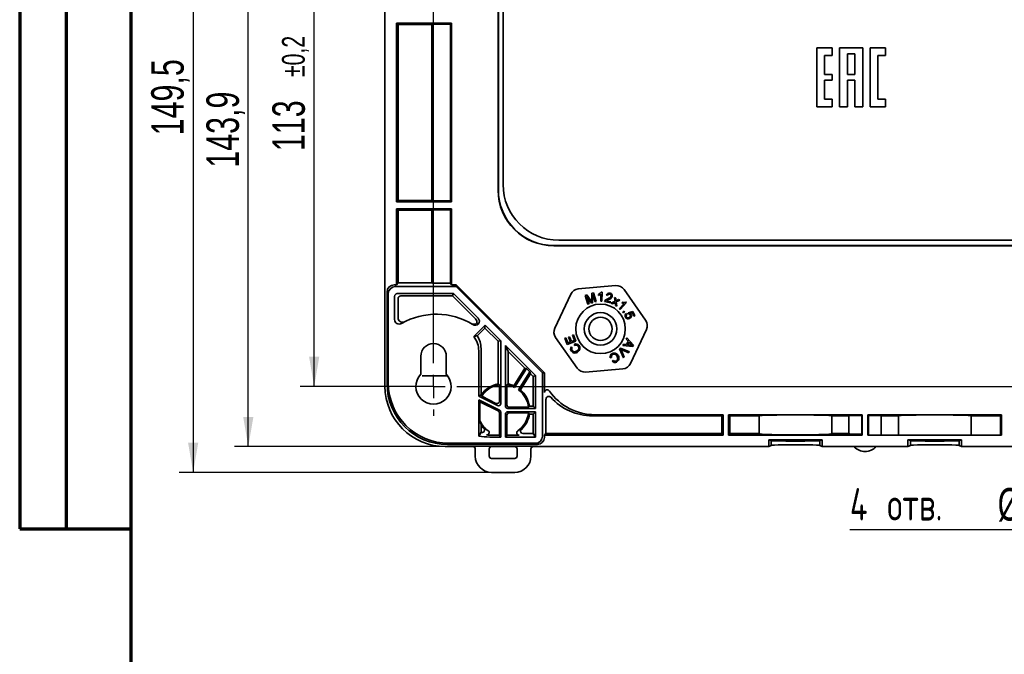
# Model space of a CAD drawing. Header units: millimetres. Extents: x 8 to 210, y -1 to 292.
# Tile 2 of 5: x 8 to 114, y 158 to 227. Entities that reach past the tile are written whole.
import ezdxf

# ---------------------------------------------------------------- set-up
doc = ezdxf.new("R2010")
doc.units = ezdxf.units.MM
doc.layers.add('ЦВЕТ_ОСНОВНОЙ_НАДПИСИ_И_РАМКИ', color=7, linetype='Continuous')
doc.layers.add('ЧЕРТЕЖ', color=7, linetype='Continuous', lineweight=25)
doc.styles.add('SLDTEXTSTYLE0', font='TXT', dxfattribs={"width": 0.7, "bigfont": 'bigfont'})
doc.styles.add('SLDTEXTSTYLE1', font='TXT', dxfattribs={"width": 0.7})
doc.dimstyles.new('SLDDIMSTYLE0', dxfattribs={"dimtxt": 3.5, "dimasz": 3.2, "dimexe": 0, "dimexo": 0.0625, "dimgap": 0.875, "dimtad": 2, "dimdec": 1, "dimlfac": 2, "dimrnd": 1e-09, "dimzin": 12, "dimdsep": 46, "dimtxsty": 'SLDTEXTSTYLE1', "dimsah": 1, "dimcen": 0.09, "dimadec": 0, "dimazin": 3, "dimtol": 1, "dimtp": 0.2, "dimtm": 0.2, "dimtfac": 1, "dimtdec": 1, "dimtofl": 0, "dimtmove": 0, "dimatfit": 3, "dimfxl": 0, "dimfrac": 2, "dimtolj": 1, "dimarcsym": 0})
doc.dimstyles.new('SLDDIMSTYLE1', dxfattribs={"dimtxt": 3.5, "dimasz": 3.2, "dimexe": 0, "dimexo": 0.0625, "dimgap": 0.875, "dimtad": 2, "dimdec": 1, "dimlfac": 2, "dimrnd": 1e-09, "dimzin": 12, "dimdsep": 46, "dimtxsty": 'SLDTEXTSTYLE1', "dimsah": 1, "dimcen": 0.09, "dimadec": 0, "dimazin": 3, "dimtfac": 1, "dimtdec": 1, "dimtofl": 0, "dimtmove": 0, "dimatfit": 3, "dimfxl": 0, "dimfrac": 2, "dimtolj": 1, "dimtzin": 12, "dimarcsym": 0})
doc.dimstyles.new('SLDDIMSTYLE2', dxfattribs={"dimtxt": 3.5, "dimasz": 3.2, "dimexe": 0, "dimexo": 0.0625, "dimgap": 0.875, "dimtad": 0, "dimtih": 1, "dimtoh": 1, "dimdec": 1, "dimlfac": 2, "dimrnd": 1e-09, "dimzin": 12, "dimdsep": 46, "dimtxsty": 'SLDTEXTSTYLE1', "dimsah": 1, "dimcen": 0, "dimadec": 0, "dimazin": 3, "dimtfac": 1, "dimtdec": 1, "dimtofl": 0, "dimtmove": 0, "dimatfit": 3, "dimfxl": 0, "dimfrac": 2, "dimtolj": 1, "dimtzin": 12, "dimarcsym": 0})

# ---------------------------------------------------------------- blocks, each defined once
blk = doc.blocks.new('_D_1')
at = {"layer": 'ЧЕРТЕЖ'}
for p, q in [((52.59, 243.82), (38.23, 243.82)), ((39.73, 187.32), (39.73, 243.82)), ((52.59, 187.32), (38.23, 187.32))]:
    blk.add_line(p, q, dxfattribs=at)
for points in [[(39.73, 243.82), (39.18, 240.62), (40.28, 240.62)], [(39.73, 187.32), (40.28, 190.52), (39.18, 190.52)]]:
    blk.add_solid(points, dxfattribs=at)
at = {"layer": 'ЧЕРТЕЖ', "attachment_point": 1, "rotation": 90, "style": 'SLDTEXTSTYLE1'}
for s, insert, char_height in [('±0,2', (36.26, 220.64), 2.45), ('113', (35.22, 212.67), 3.5)]:
    blk.add_mtext(s, dxfattribs=dict(at, insert=insert, char_height=char_height))
blk = doc.blocks.new('_D_2')
at = {"layer": 'ЧЕРТЕЖ'}
for p, q in [((53.85, 252.8), (31.13, 252.8)), ((32.63, 180.84), (32.63, 252.8)), ((63.34, 180.84), (31.13, 180.84))]:
    blk.add_line(p, q, dxfattribs=at)
for points in [[(32.63, 252.8), (32.08, 249.6), (33.18, 249.6)], [(32.63, 180.84), (33.18, 184.04), (32.08, 184.04)]]:
    blk.add_solid(points, dxfattribs=at)
at = {"layer": 'ЧЕРТЕЖ', "insert": (28.12, 210.88), "char_height": 3.5, "attachment_point": 1, "rotation": 90, "style": 'SLDTEXTSTYLE1'}
blk.add_mtext('143,9', dxfattribs=at)
blk = doc.blocks.new('_D_3')
at = {"layer": 'ЧЕРТЕЖ'}
for p, q in [((53.85, 252.8), (25.19, 252.8)), ((26.69, 252.8), (26.69, 178.07)), ((58.84, 178.07), (25.19, 178.07))]:
    blk.add_line(p, q, dxfattribs=at)
for points in [[(26.69, 252.8), (26.14, 249.6), (27.24, 249.6)], [(26.69, 178.07), (27.24, 181.27), (26.14, 181.27)]]:
    blk.add_solid(points, dxfattribs=at)
at = {"layer": 'ЧЕРТЕЖ', "insert": (22.17, 214.37), "char_height": 3.5, "attachment_point": 1, "rotation": 90, "style": 'SLDTEXTSTYLE1'}
blk.add_mtext('149,5', dxfattribs=at)
blk = doc.blocks.new('_D_5')
at = {"layer": 'ЧЕРТЕЖ'}
for p, q in [((142.93, 188.67), (147.31, 193.05)), ((140.24, 185.98), (126.13, 171.87)), ((126.13, 171.87), (97.44, 171.87))]:
    blk.add_line(p, q, dxfattribs=at)
blk.add_arc((141.59, 187.32), 1.9, 43.6405, 83.2902, dxfattribs=at)
for points in [[(142.93, 188.67), (145.58, 190.54), (144.8, 191.32)], [(140.24, 185.98), (137.59, 184.11), (138.37, 183.33)]]:
    blk.add_solid(points, dxfattribs=at)
at = {"layer": 'ЧЕРТЕЖ', "char_height": 3.5, "attachment_point": 1}
for s, insert, style in [('4 отв.', (97.44, 176.38), 'SLDTEXTSTYLE0'), ('%%c', (113.38, 176.38), 'SLDTEXTSTYLE1'), ('7,6', (118.65, 176.38), 'SLDTEXTSTYLE1')]:
    blk.add_mtext(s, dxfattribs=dict(at, insert=insert, style=style))
blk = doc.blocks.new('SW_CENTERMARKSYMBOL_0')
at = {"layer": 'ЧЕРТЕЖ', "color": 0}
for p, q in [((0, 2.5), (0, 3.15)), ((89, 2.5), (89, 3.15)), ((0, 0), (0, 1.25)), ((89, 0), (89, 1.25)), ((-2.5, 0), (-3.15, 0)), ((0, 0), (-1.25, 0)), ((0, 0), (0, -1.25)), ((0, 0), (1.25, 0)), ((2.5, 0), (86.5, 0)), ((89, 0), (87.75, 0)), ((89, 0), (89, -1.25)), ((89, 0), (90.25, 0)), ((91.5, 0), (92.15, 0)), ((0, -54), (0, -2.5)), ((89, -54), (89, -2.5)), ((0, -56.5), (0, -55.25)), ((89, -56.5), (89, -55.25)), ((-2.5, -56.5), (-3.15, -56.5)), ((0, -56.5), (-1.25, -56.5)), ((0, -56.5), (0, -57.75)), ((0, -56.5), (1.25, -56.5)), ((2.5, -56.5), (86.5, -56.5)), ((89, -56.5), (87.75, -56.5)), ((89, -56.5), (89, -57.75)), ((89, -56.5), (90.25, -56.5)), ((91.5, -56.5), (92.15, -56.5)), ((0, -59), (0, -59.65)), ((89, -59), (89, -59.65))]:
    blk.add_line(p, q, dxfattribs=at)

msp = doc.modelspace()

# ---------------------------------------------------------------- linework, layer by layer
at = {"color": 7, "linetype": 'Continuous', "lineweight": 35}
for p, q in [((47.355, 246.304), (47.355, 187.342)), ((59.548, 232.585), (59.548, 208.464)), ((59.574, 208.49), (59.574, 232.559)), ((60.086, 232.073), (60.086, 209.073)), ((48.585, 226.448), (54.536, 226.448)), ((48.585, 226.448), (48.585, 207.198)), ((48.585, 226.448), (48.794, 226.308)), ((48.794, 207.338), (48.794, 226.308)), ((52.397, 226.308), (48.794, 226.308)), ((52.397, 226.308), (52.506, 226.33)), ((52.397, 207.338), (52.397, 226.308)), ((54.419, 226.33), (52.506, 226.33)), ((52.506, 226.33), (52.506, 207.316)), ((54.419, 226.33), (54.536, 226.448)), ((54.419, 226.33), (54.419, 207.316)), ((54.536, 226.448), (54.536, 207.198)), ((93.893, 223.795), (93.893, 217.437)), ((95.537, 223.795), (93.893, 223.795)), ((94.717, 222.969), (95.537, 222.969)), ((94.717, 220.925), (94.717, 222.969)), ((95.537, 222.969), (95.537, 223.795)), ((96.335, 223.795), (96.335, 217.437)), ((98.833, 223.795), (96.335, 223.795)), ((97.194, 223.153), (97.973, 223.153)), ((97.194, 220.925), (97.194, 223.153)), ((97.973, 223.153), (97.973, 220.925)), ((98.833, 217.437), (98.833, 223.795)), ((99.631, 223.795), (99.631, 217.437)), ((101.275, 223.795), (99.631, 223.795)), ((100.476, 222.969), (101.275, 222.969)), ((100.476, 218.259), (100.476, 222.969)), ((101.275, 222.969), (101.275, 223.795)), ((95.537, 220.925), (94.717, 220.925)), ((95.537, 220.301), (95.537, 220.925)), ((97.973, 220.925), (97.194, 220.925)), ((94.717, 220.301), (95.537, 220.301)), ((94.717, 218.259), (94.717, 220.301)), ((97.194, 220.301), (97.973, 220.301)), ((97.194, 217.437), (97.194, 220.301)), ((97.973, 220.301), (97.973, 217.437)), ((95.537, 218.259), (94.717, 218.259)), ((95.537, 217.437), (95.537, 218.259)), ((101.275, 218.259), (100.476, 218.259)), ((101.275, 217.437), (101.275, 218.259)), ((93.893, 217.437), (95.537, 217.437)), ((96.335, 217.437), (97.194, 217.437)), ((97.973, 217.437), (98.833, 217.437)), ((99.631, 217.437), (101.275, 217.437)), ((48.585, 207.198), (48.794, 207.338)), ((48.585, 207.198), (54.536, 207.198)), ((52.397, 207.338), (48.794, 207.338)), ((52.397, 207.338), (52.506, 207.316)), ((54.419, 207.316), (52.506, 207.316)), ((54.419, 207.316), (54.536, 207.198)), ((48.585, 206.448), (54.536, 206.448)), ((48.585, 206.448), (48.585, 198.269)), ((48.585, 206.448), (48.794, 206.308)), ((52.397, 206.308), (48.794, 206.308)), ((48.794, 198.479), (48.794, 206.308)), ((52.397, 206.308), (52.506, 206.33)), ((52.397, 198.479), (52.397, 206.308)), ((54.419, 206.33), (52.506, 206.33)), ((52.506, 206.33), (52.506, 198.446)), ((54.419, 206.33), (54.536, 206.448)), ((54.419, 206.33), (54.419, 198.446)), ((54.536, 206.448), (54.536, 198.269)), ((66.086, 203.073), (129.086, 203.073)), ((129.702, 202.472), (65.54, 202.472)), ((65.566, 202.498), (129.676, 202.498)), ((48.794, 198.479), (48.585, 198.269)), ((48.794, 198.479), (52.397, 198.479)), ((52.506, 198.446), (52.397, 198.479)), ((52.506, 198.446), (54.419, 198.446)), ((54.536, 198.269), (54.419, 198.446)), ((47.585, 187.572), (47.585, 197.519)), ((47.716, 197.323), (47.716, 187.703)), ((48.335, 198.269), (48.585, 198.269)), ((55.043, 198.073), (48.466, 198.073)), ((48.688, 197.322), (54.75, 197.322)), ((54.536, 198.269), (55.032, 198.269)), ((54.647, 197.073), (54.75, 197.322)), ((54.75, 197.322), (57.382, 194.69)), ((55.032, 198.269), (55.043, 198.073)), ((64.53, 188.771), (55.032, 198.269)), ((55.043, 198.073), (64.333, 188.782)), ((68.186, 197.834), (72.212, 198.181)), ((69.635, 196.63), (69.646, 197.361)), ((69.646, 197.361), (69.814, 197.416)), ((69.814, 197.416), (70.124, 196.471)), ((70.664, 197.484), (70.742, 197.483)), ((70.742, 197.483), (70.727, 196.493)), ((73.118, 197.757), (75.432, 194.444)), ((48.388, 194.537), (48.388, 197.022)), ((48.762, 194.739), (48.762, 196.773)), ((49.061, 197.073), (54.647, 197.073)), ((57.125, 194.595), (54.647, 197.073)), ((65.653, 193.601), (67.366, 197.262)), ((68.912, 197.121), (69.101, 197.183)), ((69.222, 196.176), (68.912, 197.121)), ((69.079, 197.02), (69.342, 196.216)), ((69.616, 196.305), (69.079, 197.02)), ((69.101, 197.183), (69.544, 196.587)), ((69.728, 196.342), (69.616, 196.305)), ((69.744, 197.223), (69.728, 196.342)), ((70.003, 196.432), (69.744, 197.223)), ((70.124, 196.471), (70.003, 196.432)), ((70.373, 197.124), (70.375, 197.241)), ((70.606, 196.495), (70.617, 197.267)), ((70.727, 196.493), (70.606, 196.495)), ((71.653, 196.32), (71.022, 196.487)), ((71.215, 196.557), (71.683, 196.432)), ((71.343, 197.12), (71.225, 197.164)), ((71.683, 196.432), (71.653, 196.32)), ((71.732, 196.295), (72.143, 196.496)), ((71.862, 196.224), (71.732, 196.295)), ((72.164, 196.381), (71.862, 196.224)), ((72.097, 196.916), (72.23, 196.842)), ((72.143, 196.496), (72.097, 196.916)), ((72.17, 196.31), (72.164, 196.381)), ((72.191, 196.042), (72.17, 196.31)), ((72.23, 196.842), (72.246, 196.641)), ((72.653, 196.609), (72.272, 196.433)), ((72.272, 196.433), (72.322, 195.97)), ((72.337, 196.589), (72.525, 196.68)), ((72.525, 196.68), (72.653, 196.609)), ((72.619, 195.7), (73.143, 196.272)), ((73.38, 196.352), (72.709, 195.618)), ((72.864, 196.328), (72.943, 196.415)), ((73.323, 196.405), (73.38, 196.352)), ((69.342, 196.216), (69.222, 196.176)), ((72.322, 195.97), (72.191, 196.042)), ((72.709, 195.618), (72.619, 195.7)), ((72.967, 195.344), (73.077, 195.427)), ((73.05, 195.234), (72.967, 195.344)), ((73.16, 195.317), (73.05, 195.234)), ((73.077, 195.427), (73.16, 195.317)), ((73.575, 195.262), (74.077, 195.391)), ((73.61, 195.152), (73.575, 195.262)), ((74.013, 195.253), (73.749, 195.189)), ((74.181, 194.895), (74.013, 195.253)), ((74.077, 195.391), (74.286, 194.945)), ((73.377, 195.193), (73.441, 195.081)), ((74.286, 194.945), (74.181, 194.895)), ((56.928, 192.692), (58.154, 193.918)), ((58.119, 193.601), (57.295, 192.777)), ((58.154, 193.918), (58.119, 193.601)), ((59.537, 192.182), (58.119, 193.601)), ((58.154, 193.918), (59.836, 192.236)), ((75.518, 193.448), (73.805, 189.787)), ((59.537, 192.182), (59.836, 192.236)), ((59.537, 192.182), (59.537, 187.588)), ((59.836, 185.499), (59.836, 192.236)), ((68.053, 189.291), (65.739, 192.605)), ((66.735, 192.518), (66.845, 192.559)), ((66.982, 191.841), (66.735, 192.518)), ((66.845, 192.559), (67.047, 192.006)), ((67.919, 192.183), (66.982, 191.841)), ((67.047, 192.006), (67.334, 192.11)), ((67.145, 192.629), (67.255, 192.669)), ((67.334, 192.11), (67.145, 192.629)), ((67.255, 192.669), (67.444, 192.15)), ((67.444, 192.15), (67.763, 192.267)), ((67.554, 192.842), (67.664, 192.882)), ((67.763, 192.267), (67.554, 192.842)), ((67.664, 192.882), (67.919, 192.183)), ((73.359, 192.428), (73.424, 192.552)), ((73.574, 192.191), (73.359, 192.428)), ((73.38, 191.825), (73.574, 192.191)), ((73.424, 192.552), (74.123, 191.751)), ((73.65, 192.108), (73.493, 191.811)), ((73.857, 191.875), (73.65, 192.108)), ((57.461, 186.282), (57.461, 191.149)), ((57.709, 191.398), (57.709, 186.436)), ((60.336, 191.736), (63.584, 188.487)), ((60.336, 185.199), (60.336, 191.736)), ((60.336, 191.736), (60.634, 191.085)), ((62.422, 189.298), (60.634, 191.085)), ((60.634, 191.085), (60.634, 187.588)), ((67.438, 191.596), (67.541, 191.512)), ((67.803, 191.732), (67.749, 191.856)), ((72.624, 191.369), (72.72, 191.463)), ((73.046, 190.396), (72.624, 191.369)), ((72.72, 191.463), (73.687, 191.033)), ((72.824, 191.187), (73.141, 190.49)), ((73.586, 190.933), (72.899, 191.261)), ((72.99, 191.731), (73.06, 191.863)), ((74.057, 191.626), (72.99, 191.731)), ((73.06, 191.863), (73.38, 191.825)), ((73.493, 191.811), (73.784, 191.773)), ((73.687, 191.033), (73.586, 190.933)), ((74.123, 191.751), (74.057, 191.626)), ((51.211, 188.634), (51.211, 190.573)), ((53.961, 190.573), (53.961, 188.634)), ((71.767, 190.423), (71.635, 190.394)), ((71.829, 190.04), (71.931, 190.124)), ((73.141, 190.49), (73.046, 190.396)), ((61.232, 187.402), (62.422, 189.298)), ((62.614, 189.272), (61.33, 187.226)), ((62.977, 188.91), (61.753, 186.96)), ((62.614, 189.272), (62.422, 189.298)), ((62.977, 188.91), (62.614, 189.272)), ((62.977, 188.91), (63.041, 188.679)), ((72.985, 189.214), (68.959, 188.867)), ((51.357, 188.475), (54.096, 188.475)), ((61.955, 186.949), (63.041, 188.679)), ((63.335, 188.384), (63.041, 188.679)), ((63.584, 188.487), (63.335, 188.384)), ((63.335, 188.384), (63.335, 185.197)), ((63.584, 184.949), (63.584, 188.487)), ((64.333, 181.954), (64.333, 188.782)), ((64.333, 188.782), (64.53, 188.771)), ((64.53, 188.771), (64.53, 186.658)), ((59.679, 187.493), (59.679, 185.724)), ((60.493, 187.493), (60.493, 185.33)), ((57.709, 186.436), (57.461, 186.282)), ((57.461, 186.282), (59.474, 185.275)), ((57.461, 185.89), (59.698, 184.772)), ((57.461, 185.89), (57.461, 181.984)), ((57.461, 185.89), (57.592, 185.678)), ((57.592, 183.615), (57.592, 185.678)), ((59.54, 184.704), (57.592, 185.678)), ((57.738, 186.421), (57.709, 186.436)), ((59.317, 185.5), (57.778, 186.27)), ((64.706, 185.955), (64.706, 182.25)), ((60.586, 184.949), (63.584, 184.949)), ((60.586, 184.598), (63.584, 184.598)), ((62.819, 185.08), (60.743, 185.08)), ((63.335, 185.197), (62.922, 185.197)), ((63.335, 185.197), (63.584, 184.949)), ((63.335, 184.35), (63.584, 184.598)), ((63.584, 184.598), (63.584, 181.877)), ((59.679, 184.48), (59.679, 182.073)), ((59.836, 181.877), (59.836, 184.548)), ((60.336, 181.877), (60.336, 184.348)), ((60.493, 184.218), (60.493, 182.073)), ((62.819, 184.467), (60.743, 184.467)), ((63.335, 184.35), (62.922, 184.35)), ((63.335, 184.35), (63.335, 182.25)), ((69.706, 184.157), (83.668, 184.157)), ((83.786, 184.274), (69.989, 184.274)), ((83.786, 184.274), (83.668, 184.157)), ((83.668, 182.25), (83.668, 184.157)), ((83.786, 182.073), (83.786, 184.274)), ((98.786, 184.274), (84.386, 184.274)), ((84.386, 182.073), (84.386, 184.274)), ((84.386, 184.274), (84.504, 184.157)), ((84.504, 184.157), (87.668, 184.157)), ((84.504, 182.25), (84.504, 184.157)), ((87.85, 184.193), (87.668, 184.157)), ((87.668, 182.25), (87.668, 184.157)), ((95.503, 184.157), (95.321, 184.193)), ((95.503, 184.157), (97.336, 184.157)), ((95.503, 184.157), (95.503, 182.25)), ((97.336, 184.178), (97.336, 182.217)), ((98.786, 184.274), (98.72, 184.208)), ((98.72, 184.208), (98.72, 182.172)), ((98.786, 182.073), (98.786, 184.274)), ((113.786, 184.274), (99.386, 184.274)), ((99.386, 182.073), (99.386, 184.274)), ((99.386, 184.274), (99.452, 184.208)), ((99.452, 182.073), (99.452, 184.208)), ((100.836, 182.073), (100.836, 184.178)), ((100.836, 184.157), (102.668, 184.157)), ((102.85, 184.193), (102.668, 184.157)), ((102.668, 182.073), (102.668, 184.157)), ((110.503, 184.157), (110.321, 184.193)), ((110.503, 184.157), (113.668, 184.157)), ((110.503, 184.157), (110.503, 182.073)), ((113.786, 184.274), (113.668, 184.157)), ((113.668, 182.073), (113.668, 184.157)), ((113.786, 182.073), (113.786, 184.274)), ((57.709, 182.382), (57.709, 183.168)), ((59.836, 181.877), (58.637, 181.877)), ((58.834, 182.073), (59.679, 182.073)), ((59.836, 181.877), (59.679, 182.073)), ((60.336, 181.877), (60.493, 182.073)), ((63.584, 181.877), (60.336, 181.877)), ((60.493, 182.073), (61.816, 182.073)), ((63.335, 182.25), (62.219, 182.25)), ((63.584, 181.877), (63.335, 182.25)), ((64.53, 182.073), (64.706, 182.25)), ((64.53, 182.073), (64.53, 181.823)), ((64.53, 182.073), (83.786, 182.073)), ((83.668, 182.25), (64.706, 182.25)), ((83.668, 182.25), (83.786, 182.073)), ((84.504, 182.25), (84.386, 182.073)), ((84.386, 182.073), (98.786, 182.073)), ((87.668, 182.25), (84.504, 182.25)), ((87.668, 182.25), (87.85, 182.196)), ((88.699, 181.573), (94.473, 181.573)), ((88.699, 181.573), (88.699, 180.844)), ((88.961, 181.486), (88.699, 181.573)), ((88.961, 180.975), (88.961, 181.486)), ((94.473, 181.573), (94.211, 181.486)), ((94.211, 180.975), (94.211, 181.486)), ((94.473, 180.844), (94.473, 181.573)), ((95.321, 182.196), (95.503, 182.25)), ((97.336, 182.25), (95.503, 182.25)), ((98.72, 182.172), (98.786, 182.073)), ((99.386, 182.073), (113.786, 182.073)), ((103.699, 181.573), (109.473, 181.573)), ((103.699, 181.573), (103.699, 180.844)), ((103.961, 181.486), (103.699, 181.573)), ((103.961, 180.975), (103.961, 181.486)), ((109.473, 181.573), (109.211, 181.486)), ((109.211, 180.975), (109.211, 181.486)), ((109.473, 180.844), (109.473, 181.573)), ((53.853, 180.844), (56.833, 180.844)), ((54.084, 181.073), (63.78, 181.073)), ((63.583, 181.204), (54.215, 181.204)), ((57.084, 180.594), (57.084, 179.822)), ((58.586, 179.823), (58.586, 180.594)), ((58.836, 180.844), (61.335, 180.844)), ((61.586, 180.594), (61.586, 179.823)), ((63.088, 179.822), (63.088, 180.594)), ((63.338, 180.844), (88.699, 180.844)), ((88.699, 180.844), (88.961, 180.975)), ((94.211, 180.975), (94.473, 180.844)), ((94.473, 180.844), (103.699, 180.844)), ((103.699, 180.844), (103.961, 180.975)), ((109.211, 180.975), (109.473, 180.844)), ((109.473, 180.844), (140.318, 180.844)), ((61.336, 179.573), (58.836, 179.573)), ((58.835, 178.071), (61.336, 178.071))]:
    msp.add_line(p, q, dxfattribs=at)
at = {"color": 7, "linetype": 'Continuous', "lineweight": 35, "flags": 128}
for points in [[(70.375, 197.241), (70.556, 197.356), (70.664, 197.484)], [(69.544, 196.587), (69.595, 196.517), (69.634, 196.462)], [(69.634, 196.462), (69.634, 196.556), (69.635, 196.63)], [(70.617, 197.267), (70.487, 197.177), (70.373, 197.124)], [(71.022, 196.487), (71.038, 196.533), (71.057, 196.565)], [(71.057, 196.565), (71.214, 196.701), (71.36, 196.776)], [(72.246, 196.641), (72.249, 196.588), (72.251, 196.546)], [(72.251, 196.546), (72.299, 196.571), (72.337, 196.589)], [(73.143, 196.272), (72.984, 196.292), (72.864, 196.328)], [(72.943, 196.415), (73.156, 196.38), (73.323, 196.405)], [(73.481, 194.602), (73.336, 194.68), (73.262, 194.787)], [(73.725, 194.63), (73.591, 194.593), (73.481, 194.602)], [(73.749, 195.189), (73.836, 195.119), (73.885, 195.045)], [(67.538, 191.175), (67.662, 191.071), (67.821, 191.047), (68.051, 191.152)], [(68.18, 191.655), (68.093, 191.734), (67.982, 191.77), (67.803, 191.732)], [(72.748, 191.339), (72.792, 191.254), (72.824, 191.187)], [(72.899, 191.261), (72.814, 191.303), (72.748, 191.339)], [(73.784, 191.773), (73.905, 191.757), (73.999, 191.74)], [(73.999, 191.74), (73.917, 191.813), (73.857, 191.875)], [(71.915, 190.776), (71.821, 190.706), (71.764, 190.605), (71.767, 190.423)], [(72.259, 190.056), (72.384, 190.156), (72.439, 190.306), (72.381, 190.551)], [(57.778, 186.27), (57.755, 186.355), (57.738, 186.421)], [(62.922, 185.197), (62.865, 185.131), (62.819, 185.08)], [(62.922, 184.35), (62.865, 184.416), (62.819, 184.467)], [(57.709, 182.382), (57.57, 182.159), (57.461, 181.984)]]:
    msp.add_lwpolyline(points, dxfattribs=at)
at = {"color": 7, "linetype": 'Continuous', "lineweight": 35}
for radius in [2.667, 1.75, 1.25]:
    msp.add_circle((70.586, 193.524), radius, dxfattribs=at)
for centre, radius, start, end in [((66.086, 209.073), 6, 180, 270), ((68.272, 196.838), 1, 94.92671, 154.92671), ((71.509, 197.079), 0.297, 70.38077, 163.25419), ((71.565, 197.082), 0.28, 345.96538, 80.96824), ((72.298, 197.185), 1, 34.92671, 94.92671), ((71.777, 195.85), 0.903, 111.35231, 128.52403), ((71.525, 197.086), 0.185, 72.33994, 169.21368), ((71.247, 197.293), 0.53, 282.38823, 332.50543), ((71.299, 197.266), 0.593, 284.59883, 334.93224), ((71.548, 197.091), 0.174, 345.9772, 79.03822), ((48.888, 194.537), 0.5, 180.01093, 299.9321), ((52.878, 187.603), 7.5, 58.25573, 119.90907), ((56.911, 194.512), 0.5, 239.72225, 314.99786), ((56.771, 194.241), 0.5, 350.45038, 44.99948), ((53.231, 187.249), 8, 58.25501, 59.7237), ((57.028, 194.336), 0.5, 325.46291, 45.00015), ((73.523, 194.932), 0.299, 119.33188, 208.99003), ((73.529, 194.909), 0.194, 116.9935, 204.21275), ((73.548, 194.933), 0.222, 207.9785, 300.51682), ((73.581, 194.942), 0.211, 24.26238, 82.06819), ((73.59, 194.936), 0.206, 290.02872, 26.89845), ((73.607, 194.913), 0.307, 292.51791, 25.43694), ((74.612, 193.871), 1, 334.92671, 34.92671), ((57.087, 194.406), 0.5, 238.25386, 314.99745), ((66.559, 193.177), 1, 154.92671, 214.92671), ((52.586, 190.573), 1.375, 360, 180), ((67.742, 191.358), 0.385, 141.92209, 220.30269), ((67.819, 191.385), 0.463, 216.59158, 312.88089), ((67.741, 191.342), 0.262, 139.60424, 219.47564), ((67.934, 191.494), 0.407, 35.94858, 116.92539), ((67.896, 191.46), 0.345, 296.80086, 34.39778), ((67.895, 191.446), 0.466, 300.85659, 37.91381), ((72.025, 190.504), 0.405, 114.64529, 195.68832), ((72.12, 190.289), 0.383, 220.61221, 299.03691), ((72.064, 190.456), 0.464, 19.58605, 116.57393), ((72.05, 190.46), 0.343, 15.42924, 113.09177), ((72.135, 190.286), 0.261, 218.3302, 298.21615), ((72.109, 190.37), 0.46, 295.27987, 31.60033), ((68.873, 189.864), 1, 214.92671, 274.92671), ((72.9, 190.211), 1, 274.92671, 334.92671), ((52.586, 187.323), 1.9, 136.3595, 43.6405), ((60.086, 184.774), 2.868, 101.02623, 144.93495), ((60.086, 184.774), 2.75, 98.5132, 147.04481), ((60.086, 184.774), 2.75, 63.10181, 81.4868), ((60.086, 184.774), 2.868, 66.44376, 78.97377), ((60.086, 184.774), 2.75, 6.39014, 52.66999), ((60.086, 184.774), 2.868, 8.49999, 49.32804), ((64.829, 186.659), 0.3, 34.88854, 180.18312), ((69.992, 190.28), 6.006, 215.05481, 269.97303), ((65.006, 185.956), 0.299, 41.74565, 180.26083), ((69.706, 190.169), 6.012, 221.87189, 269.99601), ((59.429, 184.48), 0.25, 0.00007, 63.43726), ((59.586, 184.548), 0.25, 0.00007, 63.43726), ((63.252, 184.868), 5.797, 192.47851, 197.04904), ((60.086, 184.774), 2.75, 204.91405, 234.08606), ((60.086, 184.774), 2.75, 305.23563, 353.60986), ((60.086, 184.774), 2.868, 313.17835, 351.50001), ((60.086, 184.774), 2.868, 214.04523, 223.92984), ((58.327, 182.344), 0.25, 265.25885, 54.22051), ((61.816, 182.323), 0.25, 125.14359, 270.05768), ((62.219, 182.5), 0.25, 133.11655, 270.03422), ((58.637, 188.378), 6.501, 259.57199, 270.00032), ((58.834, 188.575), 6.502, 265.343, 270.00006), ((99.086, 181.826), 1.527, 220.04645, 319.95355), ((58.838, 179.825), 1.754, 180.08779, 269.91221), ((58.836, 179.823), 0.25, 179.99623, 270.00377), ((61.336, 179.823), 0.25, 269.99623, 0.00377), ((61.333, 179.825), 1.754, 270.08779, 359.91221)]:
    msp.add_arc(centre, radius, start, end, dxfattribs=at)
for centre, major_axis, ratio, start_param, end_param in [((65.556, 208.48), (-4.254, -4.254), 0.9972647, 5.4991567, 7.0672139), ((65.582, 208.506), (4.254, 4.254), 0.9972647, 2.357564, 3.9256213), ((48.335, 197.519), (0.416, -0.624), 0.9995052, 2.553877, 4.1242165), ((48.466, 197.323), (-0.416, 0.624), 0.9995052, 5.6954697, 7.2658092), ((48.688, 197.022), (-0.25, 0.166), 0.9995052, 5.3005614, 6.8709009), ((49.062, 196.773), (-0.25, 0.166), 0.9995052, 5.3005614, 6.8709009), ((54.585, 190.774), (5.187, 1.964), 0.2032079, 0.9462612, 1.026913), ((54.96, 191.149), (1.768, 1.768), 0.9996955, 5.4979394, 6.1628954), ((55.209, 191.397), (1.768, 1.768), 0.9996955, 5.4979394, 6.0822436), ((53.858, 187.346), (4.599, 4.599), 0.999315, 2.3565371, 3.9266482), ((54.086, 187.574), (-4.598, -4.598), 0.9996955, 5.4979394, 7.0684312), ((54.217, 187.705), (4.598, 4.598), 0.9996955, 2.3563468, 3.9268385), ((53.513, 184.774), (7.888, 0), 0.5528269, 0.6734303, 0.7016746), ((66.659, 184.774), (7.888, 0), 0.552827, 2.4399174, 2.4681618), ((57.461, 186.421), (3.938, -2.471), 0.7454317, 0.911187, 0.9584502), ((62.711, 183.126), (3.938, -2.471), 0.7454317, 2.1831425, 2.2304057), ((59.429, 185.724), (0.143, -0.205), 0.9993316, 5.2101042, 7.2439538), ((59.586, 185.499), (-0.143, 0.205), 0.9993316, 2.0685116, 4.1023612), ((60.586, 185.199), (-0.192, -0.16), 0.9996285, 5.5886517, 7.1590826), ((60.586, 184.348), (-0.192, 0.16), 0.9996285, 5.407288, 6.9777189), ((60.743, 185.33), (-0.192, -0.16), 0.9996285, 5.5886517, 7.1590826), ((60.743, 184.217), (-0.192, 0.16), 0.9996285, 5.407288, 6.9777189), ((91.586, 184.187), (3.75, 0), 0.0174551, 0.0872665, 3.0543262), ((99.086, 184.178), (1.75, 0), 0.0174551, 1.7814739, 3.1415927), ((99.086, 184.178), (1.75, 0), 0.0174551, 0, 1.3599223), ((106.586, 184.187), (3.75, 0), 0.0174551, 0.0872665, 3.0543262), ((59.015, 188.752), (-4.615, -4.584), 0.9993169, 0.5869261, 0.6001455), ((63.583, 181.954), (-0.624, 0.416), 0.9995052, 2.1589688, 3.7293083), ((63.779, 181.823), (-0.624, 0.416), 0.9995052, 2.1589688, 3.7293083), ((91.586, 182.204), (3.75, 0), 0.0261859, 3.2288591, 6.1959188), ((91.586, 181.486), (2.625, 0), 0.0174551, 3.1415927, 6.2831853), ((99.086, 182.217), (1.75, 0), 0.0261859, 3.1415927, 4.5017114), ((106.586, 181.486), (2.625, 0), 0.0174551, 3.1415927, 6.2831853), ((56.833, 180.594), (0.24, 0.072), 0.9958559, 5.9935037, 7.5620185), ((58.837, 180.594), (0.24, -0.072), 0.9958559, 1.8627594, 3.4312743), ((61.335, 180.594), (0.24, 0.072), 0.9958559, 5.9935037, 7.5620185), ((63.339, 180.594), (0.24, -0.072), 0.9958559, 1.8627594, 3.4312743), ((91.586, 180.975), (2.625, 0), 0.0261859, 0, 3.1415927), ((106.586, 180.975), (2.625, 0), 0.0261859, 0, 3.1415927)]:
    msp.add_ellipse(centre, major_axis=major_axis, ratio=ratio, start_param=start_param, end_param=end_param, dxfattribs=at)
at = {"color": 7, "linetype": 'Continuous', "lineweight": 35, "extrusion": (-4.92714e-08, -8.02454e-08, 1)}
msp.add_ellipse((49.262, 194.739), major_axis=(-0.446, -0.227, 0), ratio=0.999569, start_param=5.8129863, end_param=7.8525921, dxfattribs=at)
at = {"color": 7, "linetype": 'Continuous', "lineweight": 35, "extrusion": (1.20607e-05, -6.52023e-06, 1)}
msp.add_ellipse((57.84, 182.611), major_axis=(-0.209, 0.138, 0), ratio=0.9968437, start_param=1.966638, end_param=4.4906384, dxfattribs=at)
at = {"layer": 'ЦВЕТ_ОСНОВНОЙ_НАДПИСИ_И_РАМКИ', "lineweight": 70}
for p, q in [((8, 292), (8, 172)), ((13, 292), (13, 172)), ((20, 5), (20, 292)), ((8, 172), (20, 172))]:
    msp.add_line(p, q, dxfattribs=at)
at = {"layer": 'ЦВЕТ_ОСНОВНОЙ_НАДПИСИ_И_РАМКИ', "lineweight": 25}
msp.add_line((20, 292), (20, 172), dxfattribs=at)

# ---------------------------------------------------------------- block references
at = {"layer": 'ЧЕРТЕЖ'}
msp.add_blockref('SW_CENTERMARKSYMBOL_0', (52.586, 243.823), dxfattribs=at)

# ---------------------------------------------------------------- dimensions: what is measured, and where the dimension line sits
for base, p1, p2, dimstyle, picture, middle in [((26.685, 178.071), (53.853, 252.802), (58.835, 178.071), 'SLDDIMSTYLE1', '_D_3', (26.685, 219.569)), ((32.632, 252.802), (63.338, 180.844), (53.853, 252.802), 'SLDDIMSTYLE1', '_D_2', (32.632, 216.079)), ((39.731, 243.823), (52.586, 187.323), (52.586, 243.823), 'SLDDIMSTYLE0', '_D_1', (39.731, 219.569))]:
    dim = msp.add_linear_dim(base=base, p1=p1, p2=p2, angle=90, dimstyle=dimstyle, dxfattribs=at)
    dim.commit()
    dim.dimension.update_dxf_attribs({"geometry": picture, "text_midpoint": middle, "dimtype": 160})
dim = msp.add_diameter_dim_2p(p1=(140.242, 185.979), p2=(142.929, 188.666), text='4 отв. <>', dimstyle='SLDDIMSTYLE2', dxfattribs=at)
dim.commit()
dim.dimension.update_dxf_attribs({"geometry": '_D_5', "text_midpoint": (110.989, 174.639), "dimtype": 163})

doc.saveas('drawing.dxf')
